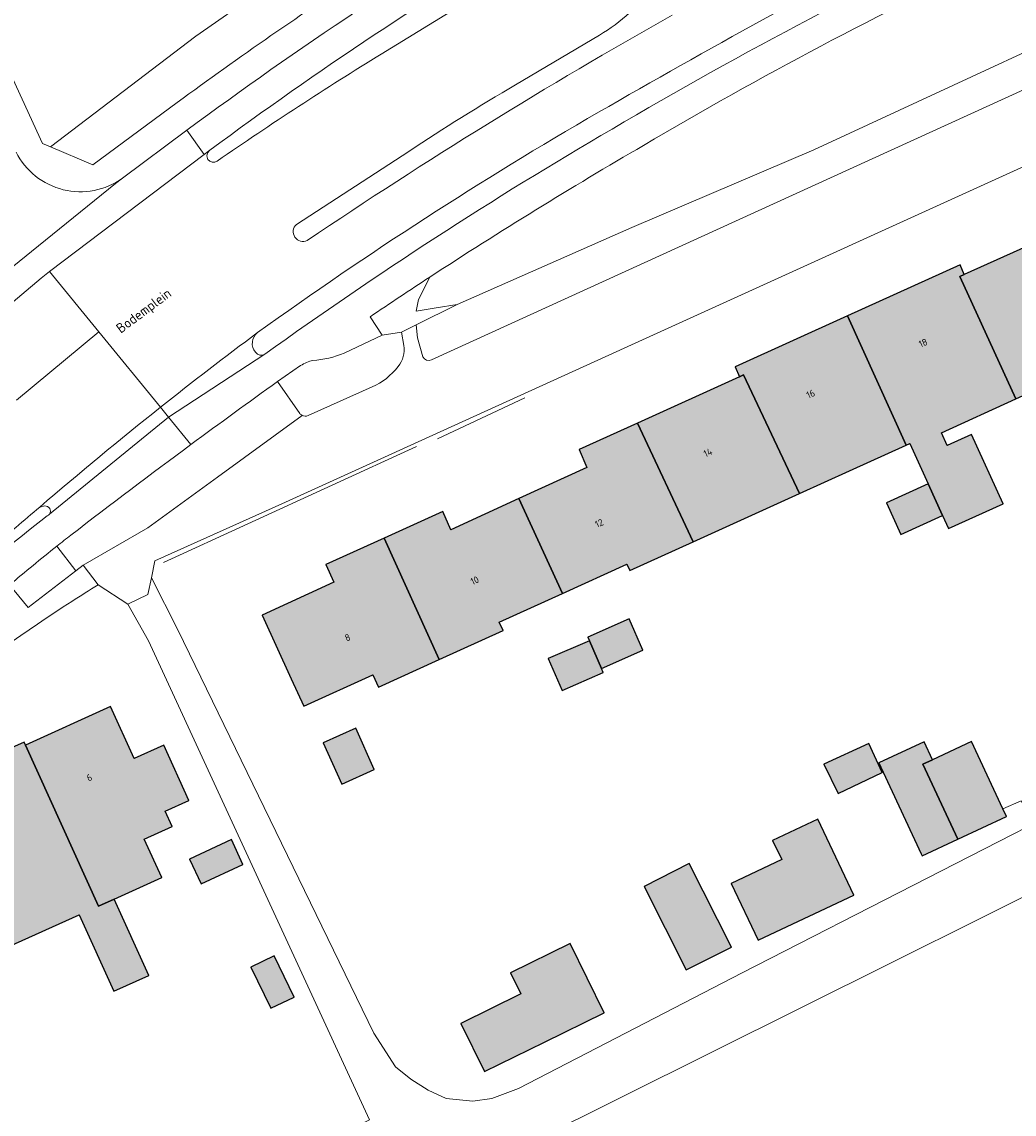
# Model space of a CAD drawing. Header units: metres. Extents: x 195286 to 196278, y 327273 to 327838.
# Tile 27 of 46: x 195890 to 195961, y 327548 to 327626. Entities that reach past the tile are written whole.
import ezdxf
from ezdxf.enums import TextEntityAlignment as Align

# ---------------------------------------------------------------- set-up
doc = ezdxf.new("R2010")
doc.units = ezdxf.units.M
for name, color, linetype, lineweight in [('B-WE-GR-BEPLANTING_CULTUUR_HEESTERS-GV', 253, 'Continuous', 18), ('B-WE-IE-TERREINAFSCHEIDING_KUNSTMATIG_HEKWERK-G', 253, 'IE-TERREINAFSCHEIDING-KUNSTMATIG', 18), ('B-WE-OG-BEBOUWING-GV', 250, 'Continuous', 25), ('B-WE-OG-BEBOUWING-T18', 1, 'Continuous', 25), ('B-WE-OG-TERREIN_BEGROEID-GV', 253, 'Continuous', 9), ('B-WE-OG-TERREIN_ERF-GV', 253, 'Continuous', 9), ('B-WE-OG-TOPOGRAFIE-T18', 2, 'Continuous', 35), ('B-WE-OG-WATER_GREPPEL-GV', 253, 'Continuous', 9), ('B-WE-VH-GESLOTENVERHARDING_ASFALT-GV', 253, 'Continuous', 9), ('B-WE-VH-OPENVERHARDING_BETONSTRAATSTEEN-GV', 253, 'Continuous', 9), ('B-WE-VH-OPENVERHARDING_SIERBESTRATING-GV', 253, 'Continuous', 9), ('B-WE-VH-OPENVERHARDING_STRAATBAKSTEEN-GV', 253, 'Continuous', 9), ('B-WE-VH-TEGEL-GV', 253, 'Continuous', 9)]:
    doc.layers.add(name, color=color, linetype=linetype, lineweight=lineweight)
doc.layers.add('B-WE-OG-BEBOUWING-V', color=7, linetype='Continuous', lineweight=5, true_color=0xfff3f2)
doc.styles.add('NLCS-ISO-M200-T18', font='NLCS-ISO.ttf', dxfattribs={"height": 0.36})
doc.linetypes.add('IE-TERREINAFSCHEIDING-KUNSTMATIG', pattern='A,4,[82,NLCS.SHX,S=0.75,R=90,X=0,Y=0],4,-2', length=10)

msp = doc.modelspace()

# ---------------------------------------------------------------- hatches: boundary and pattern name
at = {"layer": 'B-WE-OG-BEBOUWING-V'}
for points in [[(195968.822, 327602.399), (195964.822, 327611.131), (195957.344, 327607.766), (195957.03, 327607.622), (195961.048, 327598.863)], [(195949.009, 327604.817), (195953.202, 327595.569), (195953.458, 327595.685), (195954.775, 327592.789), (195955.795, 327590.53), (195955.797, 327590.531), (195955.798, 327590.528), (195956.226, 327589.588), (195960.132, 327591.359), (195957.878, 327596.315), (195956.14, 327595.525), (195955.723, 327596.441), (195961.048, 327598.863), (195957.03, 327607.622), (195957.344, 327607.766), (195957.06, 327608.467)], [(195953.202, 327595.569), (195949.009, 327604.817), (195940.958, 327601.167), (195941.28, 327600.457), (195941.562, 327600.59), (195945.571, 327592.099), (195949.137, 327593.719)], [(195941.28, 327600.457), (195933.99, 327597.143), (195937.968, 327588.645), (195945.571, 327592.099), (195941.562, 327600.59)], [(195933.99, 327597.143), (195929.821, 327595.247), (195930.353, 327593.973), (195925.487, 327591.733), (195928.613, 327584.943), (195933.224, 327587.04), (195933.431, 327586.584), (195937.968, 327588.645)], [(195955.795, 327590.53), (195954.775, 327592.789), (195951.791, 327591.441), (195952.812, 327589.179), (195955.798, 327590.528), (195955.797, 327590.531)], [(195925.487, 327591.733), (195920.621, 327589.492), (195920.052, 327590.805), (195915.873, 327588.918), (195919.802, 327580.217), (195924.365, 327582.292), (195924.094, 327582.888), (195928.613, 327584.943)], [(195919.802, 327580.217), (195915.873, 327588.918), (195911.694, 327587.031), (195912.275, 327585.756), (195907.131, 327583.388), (195909.223, 327578.845), (195910.122, 327576.891), (195915.043, 327579.129), (195915.449, 327578.237)], [(195930.54, 327581.571), (195931.402, 327579.592), (195934.368, 327580.884), (195933.391, 327583.126), (195930.425, 327581.834)], [(195931.402, 327579.592), (195930.54, 327581.571), (195927.603, 327580.292), (195928.596, 327578.013), (195931.532, 327579.292)], [(195890.219, 327574.11), (195895.446, 327562.586), (195896.556, 327563.088), (195899.955, 327564.625), (195898.708, 327567.382), (195900.704, 327568.285), (195900.211, 327569.374), (195901.896, 327570.136), (195900.107, 327574.091), (195897.993, 327573.135), (195896.304, 327576.87)], [(195911.497, 327574.26), (195912.828, 327571.312), (195915.159, 327572.364), (195913.827, 327575.312)], [(195889.029, 327559.693), (195894.05, 327561.964), (195896.522, 327556.499), (195899.024, 327557.631), (195896.556, 327563.088), (195895.446, 327562.586), (195890.219, 327574.11), (195890.116, 327574.322), (195883.556, 327571.379), (195883.652, 327571.161), (195888.892, 327559.631)], [(195956.887, 327567.374), (195954.394, 327572.734), (195955.089, 327573.057), (195954.489, 327574.348), (195951.242, 327572.838), (195951.55, 327572.177), (195954.273, 327566.323), (195954.336, 327566.187)], [(195955.089, 327573.057), (195954.394, 327572.734), (195956.887, 327567.374), (195960.368, 327568.993), (195960.112, 327569.543), (195957.875, 327574.353)], [(195948.324, 327570.632), (195951.483, 327572.145), (195950.518, 327574.221), (195947.318, 327572.732)], [(195946.89, 327568.802), (195943.648, 327567.27), (195944.295, 327565.924), (195940.678, 327564.216), (195942.603, 327560.141), (195943.055, 327560.354), (195949.452, 327563.376)], [(195904.937, 327567.341), (195901.953, 327565.955), (195902.775, 327564.184), (195905.759, 327565.571)], [(195940.695, 327559.654), (195937.674, 327565.628), (195934.454, 327564), (195937.474, 327558.026)], [(195921.356, 327554.198), (195923.049, 327550.754), (195927.328, 327552.857), (195931.608, 327554.96), (195929.176, 327559.909), (195924.896, 327557.806), (195925.636, 327556.301)], [(195906.338, 327558.23), (195907.762, 327555.279), (195909.433, 327556.085), (195908.008, 327559.036)]]:
    msp.add_hatch(color=256, dxfattribs=at).paths.add_polyline_path(points)

# ---------------------------------------------------------------- linework, layer by layer
at = {"layer": 'B-WE-GR-BEPLANTING_CULTUUR_HEESTERS-GV'}
for points in [[(195982.26, 327632.897), (195973.973, 327629.386), (195946.594, 327616.697), (195933.587, 327611.125), (195921.074, 327605.611)], [(195917.283, 327602.698), (195917.108, 327603.649), (195915.721, 327603.428)], [(195909.89, 327601.254), (195908.245, 327600.119)], [(195908.245, 327600.119), (195909.834, 327597.829)], [(195910.43, 327597.677), (195914.996, 327599.731)]]:
    msp.add_lwpolyline(points, dxfattribs=at)
for points in [[(195918.635, 327601.872, 0.408479), (195919.257, 327601.662)], [(195909.993, 327597.691, 0.237822), (195910.43, 327597.677)]]:
    msp.add_lwpolyline(points, format="xyb", dxfattribs=at)
at = {"layer": 'B-WE-IE-TERREINAFSCHEIDING_KUNSTMATIG_HEKWERK-G'}
for points in [[(195919.683, 327596.005), (195925.931, 327598.937)], [(195918.171, 327595.457), (195900.075, 327587.155)], [(195899.214, 327586.073), (195901.108, 327582.343)], [(195899, 327581.575), (195897.533, 327584.179)], [(195965.046, 327570.999), (195965.379, 327570.202), (195962.216, 327568.74), (195961.427, 327570.115), (195960.112, 327569.543)], [(195920.287, 327548.831), (195922.214, 327548.639), (195923.571, 327548.818), (195925.477, 327549.53), (195941.467, 327557.822)]]:
    msp.add_lwpolyline(points, dxfattribs=at)
at = {"layer": 'B-WE-OG-BEBOUWING-GV'}
for points in [[(195968.822, 327602.399), (195964.822, 327611.131), (195957.344, 327607.766), (195957.03, 327607.622), (195961.048, 327598.863)], [(195949.009, 327604.817), (195953.202, 327595.569), (195953.458, 327595.685), (195954.775, 327592.789), (195955.795, 327590.53), (195955.797, 327590.531), (195955.798, 327590.528), (195956.226, 327589.588), (195960.132, 327591.359), (195957.878, 327596.315), (195956.14, 327595.525), (195955.723, 327596.441), (195961.048, 327598.863), (195957.03, 327607.622), (195957.344, 327607.766), (195957.06, 327608.467)], [(195953.202, 327595.569), (195949.009, 327604.817), (195940.958, 327601.167), (195941.28, 327600.457), (195941.562, 327600.59), (195945.571, 327592.099), (195949.137, 327593.719)], [(195941.28, 327600.457), (195933.99, 327597.143), (195937.968, 327588.645), (195945.571, 327592.099), (195941.562, 327600.59)], [(195933.99, 327597.143), (195929.821, 327595.247), (195930.353, 327593.973), (195925.487, 327591.733), (195928.613, 327584.943), (195933.224, 327587.04), (195933.431, 327586.584), (195937.968, 327588.645)], [(195955.795, 327590.53), (195954.775, 327592.789), (195951.791, 327591.441), (195952.812, 327589.179), (195955.798, 327590.528), (195955.797, 327590.531)], [(195925.487, 327591.733), (195920.621, 327589.492), (195920.052, 327590.805), (195915.873, 327588.918), (195919.802, 327580.217), (195924.365, 327582.292), (195924.094, 327582.888), (195928.613, 327584.943)], [(195919.802, 327580.217), (195915.873, 327588.918), (195911.694, 327587.031), (195912.275, 327585.756), (195907.131, 327583.388), (195909.223, 327578.845), (195910.122, 327576.891), (195915.043, 327579.129), (195915.449, 327578.237)], [(195930.54, 327581.571), (195931.402, 327579.592), (195934.368, 327580.884), (195933.391, 327583.126), (195930.425, 327581.834)], [(195931.402, 327579.592), (195930.54, 327581.571), (195927.603, 327580.292), (195928.596, 327578.013), (195931.532, 327579.292)], [(195890.219, 327574.11), (195895.446, 327562.586), (195896.556, 327563.088), (195899.955, 327564.625), (195898.708, 327567.382), (195900.704, 327568.285), (195900.211, 327569.374), (195901.896, 327570.136), (195900.107, 327574.091), (195897.993, 327573.135), (195896.304, 327576.87)], [(195911.497, 327574.26), (195912.828, 327571.312), (195915.159, 327572.364), (195913.827, 327575.312)], [(195889.029, 327559.693), (195894.05, 327561.964), (195896.522, 327556.499), (195899.024, 327557.631), (195896.556, 327563.088), (195895.446, 327562.586), (195890.219, 327574.11), (195890.116, 327574.322), (195883.556, 327571.379), (195883.652, 327571.161), (195888.892, 327559.631)], [(195956.887, 327567.374), (195954.394, 327572.734), (195955.089, 327573.057), (195954.489, 327574.348), (195951.242, 327572.838), (195951.55, 327572.177), (195954.273, 327566.323), (195954.336, 327566.187)], [(195955.089, 327573.057), (195954.394, 327572.734), (195956.887, 327567.374), (195960.368, 327568.993), (195960.112, 327569.543), (195957.875, 327574.353)], [(195948.324, 327570.632), (195951.483, 327572.145), (195950.518, 327574.221), (195947.318, 327572.732)], [(195946.89, 327568.802), (195943.648, 327567.27), (195944.295, 327565.924), (195940.678, 327564.216), (195942.603, 327560.141), (195943.055, 327560.354), (195949.452, 327563.376)], [(195904.937, 327567.341), (195901.953, 327565.955), (195902.775, 327564.184), (195905.759, 327565.571)], [(195940.695, 327559.654), (195937.674, 327565.628), (195934.454, 327564), (195937.474, 327558.026)], [(195921.356, 327554.198), (195923.049, 327550.754), (195927.328, 327552.857), (195931.608, 327554.96), (195929.176, 327559.909), (195924.896, 327557.806), (195925.636, 327556.301)], [(195906.338, 327558.23), (195907.762, 327555.279), (195909.433, 327556.085), (195908.008, 327559.036)]]:
    msp.add_lwpolyline(points, close=True, dxfattribs=at)
at = {"layer": 'B-WE-OG-TERREIN_BEGROEID-GV'}
msp.add_lwpolyline([(195901.069, 327620.079, -0.013619), (195914.601, 327629.447)], format="xyb", dxfattribs=at)
for points in [[(195906.86, 327627.952), (195902.398, 327624.814), (195891.992, 327616.898)], [(195918.154, 327604.176), (195921.074, 327605.611), (195919.59, 327605.383), (195918.157, 327605.151), (195918.318, 327605.977), (195919.12, 327607.574)]]:
    msp.add_lwpolyline(points, dxfattribs=at)
at = {"layer": 'B-WE-OG-TERREIN_ERF-GV'}
for points in [[(195961.048, 327598.863), (195955.723, 327596.441), (195956.14, 327595.525), (195957.878, 327596.315), (195960.132, 327591.359), (195956.226, 327589.588), (195955.798, 327590.528), (195952.812, 327589.179), (195951.791, 327591.441), (195954.775, 327592.789), (195953.458, 327595.685), (195953.202, 327595.569), (195949.137, 327593.719), (195945.571, 327592.099), (195937.968, 327588.645), (195933.431, 327586.584), (195933.224, 327587.04), (195928.613, 327584.943), (195924.094, 327582.888), (195924.365, 327582.292), (195919.802, 327580.217), (195915.449, 327578.237), (195915.043, 327579.129), (195910.122, 327576.891), (195909.223, 327578.845), (195907.131, 327583.388), (195912.275, 327585.756), (195911.694, 327587.031), (195920.052, 327590.805), (195920.621, 327589.492), (195925.487, 327591.733), (195930.353, 327593.973), (195929.821, 327595.247), (195933.99, 327597.143), (195941.28, 327600.457), (195940.958, 327601.167), (195957.06, 327608.467), (195957.344, 327607.766), (195964.822, 327611.131)], [(195941.467, 327557.822), (195994.389, 327584.893)], [(195883.556, 327571.379), (195890.116, 327574.322), (195890.219, 327574.11), (195896.304, 327576.87), (195897.993, 327573.135), (195900.107, 327574.091), (195901.896, 327570.136), (195900.211, 327569.374), (195900.704, 327568.285), (195898.708, 327567.382), (195899.955, 327564.625), (195896.556, 327563.088), (195899.024, 327557.631), (195896.522, 327556.499), (195894.05, 327561.964), (195889.029, 327559.693)], [(195916.68, 327551.1), (195917.782, 327550.203), (195919.017, 327549.421), (195920.287, 327548.831)]]:
    msp.add_lwpolyline(points, dxfattribs=at)
msp.add_lwpolyline([(195893.533, 327584.386, 0.045913), (195875.072, 327569.919)], format="xyb", dxfattribs=at)
for points in [[(195933.391, 327583.126), (195934.368, 327580.884), (195931.402, 327579.592), (195931.532, 327579.292), (195928.596, 327578.013), (195927.603, 327580.292), (195930.54, 327581.571), (195930.425, 327581.834)], [(195911.497, 327574.26), (195913.827, 327575.312), (195915.159, 327572.364), (195912.828, 327571.312)], [(195956.887, 327567.374), (195954.336, 327566.187), (195954.273, 327566.323), (195951.55, 327572.177), (195951.242, 327572.838), (195954.489, 327574.348), (195955.089, 327573.057), (195957.875, 327574.353), (195960.112, 327569.543), (195960.368, 327568.993)], [(195948.324, 327570.632), (195947.318, 327572.732), (195950.518, 327574.221), (195951.483, 327572.145)], [(195940.678, 327564.216), (195944.295, 327565.924), (195943.648, 327567.27), (195946.89, 327568.802), (195949.452, 327563.376), (195943.055, 327560.354), (195942.603, 327560.141)], [(195904.937, 327567.341), (195905.759, 327565.571), (195902.775, 327564.184), (195901.953, 327565.955)], [(195940.695, 327559.654), (195937.474, 327558.026), (195934.454, 327564), (195937.674, 327565.628)], [(195927.328, 327552.857), (195923.049, 327550.754), (195921.356, 327554.198), (195925.636, 327556.301), (195924.896, 327557.806), (195929.176, 327559.909), (195931.608, 327554.96)], [(195906.338, 327558.23), (195908.008, 327559.036), (195909.433, 327556.085), (195907.762, 327555.279)]]:
    msp.add_lwpolyline(points, close=True, dxfattribs=at)
at = {"layer": 'B-WE-OG-WATER_GREPPEL-GV'}
for points in [[(195960.083, 327630.579, 0.024066), (195934.417, 327617.002)], [(195934.417, 327617.002, 0.01322), (195919.12, 327607.574)]]:
    msp.add_lwpolyline(points, format="xyb", dxfattribs=at)
at = {"layer": 'B-WE-VH-GESLOTENVERHARDING_ASFALT-GV'}
for points in [[(195899, 327581.575), (195914.808, 327547.289), (195902.738, 327541.464), (195904.286, 327538.257), (195911.3, 327541.603), (195913.115, 327542.502), (195914.93, 327543.4), (195916.746, 327544.299), (195918.561, 327545.198), (195919.907, 327542.48), (196016.641, 327590.674), (196098.393, 327630.453), (196100.547, 327631.582), (196101.591, 327632.129), (196105.173, 327634.006)], [(195925.267, 327621.333), (195931.255, 327624.897)], [(195902.996, 327616.354), (195891.942, 327607.972), (195895.455, 327603.675), (195899.868, 327598.271)], [(195884.24, 327604.245), (195896.652, 327614.286), (195897.148, 327614.655)], [(195881.768, 327599.44), (195891.328, 327607.506), (195891.942, 327607.972)], [(195889.569, 327598.769), (195895.455, 327603.675)], [(195916.68, 327551.1), (195915.126, 327553.503), (195901.108, 327582.343)]]:
    msp.add_lwpolyline(points, dxfattribs=at)
for points in [[(195931.255, 327624.897, 0.103873), (195935.196, 327628.486)], [(195915.656, 327623.541, 0.012808), (195903.924, 327615.884)], [(195917.621, 327616.565, -0.015763), (195925.267, 327621.333)], [(195897.148, 327614.655, -0.461564), (195889.541, 327616.528)], [(195903.262, 327615.983, -0.376678), (195903.393, 327616.655)], [(195903.924, 327615.884, -0.379257), (195903.262, 327615.983)], [(195910.368, 327610.204, -0.870169), (195909.589, 327611.346)], [(195899.868, 327598.271, -0.007898), (195906.818, 327603.619)]]:
    msp.add_lwpolyline(points, format="xyb", dxfattribs=at)
at = {"layer": 'B-WE-VH-OPENVERHARDING_BETONSTRAATSTEEN-GV'}
for points in [[(195960.9, 327633.298, 0.02423), (195932.165, 327618.172)], [(195927.335, 327632.545, 0.0255), (195903.393, 327616.655)], [(195954.89, 327632.407, 0.009963), (195931.194, 327619.375)], [(195910.368, 327610.204, -0.020156), (195936.452, 327626.317)], [(195931.194, 327619.375, 0.024502), (195906.818, 327603.619)], [(195907.339, 327602.073, -0.023856), (195932.165, 327618.172)], [(195914.865, 327604.749, -0.003855), (195919.12, 327607.574)], [(195906.818, 327603.619, 0.421462), (195906.657, 327602.203)], [(195907.339, 327602.073, -0.378521), (195906.657, 327602.203)], [(195909.89, 327601.254, -0.071463), (195910.766, 327601.626)], [(195910.766, 327601.626, 0.084118), (195913.007, 327602.139)], [(195902.046, 327595.604, -0.003404), (195908.245, 327600.119)], [(195899.868, 327598.271, 0.010032), (195891.245, 327591.134)], [(195891.245, 327591.134, 0.004232), (195887.808, 327588.214)], [(195891.932, 327590.635, 0.633638), (195891.593, 327591.209)], [(195891.767, 327590.501, 0.146858), (195891.932, 327590.635)], [(195891.767, 327590.501, 0.019558), (195884.862, 327584.726)], [(195889.069, 327585.559, -0.00669), (195892.454, 327588.332)]]:
    msp.add_lwpolyline(points, format="xyb", dxfattribs=at)
for points in [[(195915.656, 327623.541), (195928.13, 327631.2)], [(195901.757, 327618.087), (195902.996, 327616.354), (195903.393, 327616.655)], [(195917.621, 327616.565), (195909.589, 327611.346)], [(195913.007, 327602.139), (195915.721, 327603.428), (195914.865, 327604.749)], [(195900.448, 327597.56), (195907.339, 327602.073)], [(195900.448, 327597.56), (195899.868, 327598.271)], [(195902.046, 327595.604), (195900.448, 327597.56), (195891.932, 327590.635)], [(195891.593, 327591.209), (195891.245, 327591.134)]]:
    msp.add_lwpolyline(points, dxfattribs=at)
at = {"layer": 'B-WE-VH-OPENVERHARDING_SIERBESTRATING-GV'}
msp.add_lwpolyline([(195889.069, 327585.559), (195890.415, 327583.94), (195893.817, 327586.571), (195892.454, 327588.332)], dxfattribs=at)
at = {"layer": 'B-WE-VH-OPENVERHARDING_STRAATBAKSTEEN-GV'}
for points in [[(195984.989, 327631.694), (195919.257, 327601.662)], [(195895.42, 327585.58), (195897.533, 327584.179), (195898.961, 327584.882), (195899.214, 327586.073), (195899.473, 327587.294), (195908.551, 327591.373), (195989.549, 327628.235), (195994.722, 327630.627), (195994.952, 327630.734), (195995.097, 327630.479)], [(195918.635, 327601.872), (195918.239, 327603.245), (195918.154, 327604.176), (195917.108, 327603.649)], [(195894.331, 327586.969), (195898.97, 327589.641), (195903.947, 327593.276), (195909.993, 327597.691)]]:
    msp.add_lwpolyline(points, dxfattribs=at)
for points in [[(195917.283, 327602.698, -0.217968), (195916.857, 327601.193)], [(195916.857, 327601.193, -0.131598), (195914.996, 327599.731)], [(195909.993, 327597.691, -0.109439), (195909.834, 327597.829)], [(195902.046, 327595.604, 0.004819), (195893.461, 327589.127)], [(195893.461, 327589.127, 0.001546), (195892.454, 327588.332)]]:
    msp.add_lwpolyline(points, format="xyb", dxfattribs=at)
at = {"layer": 'B-WE-VH-TEGEL-GV'}
for points in [[(195901.757, 327618.087, -0.025257), (195926.442, 327634.49)], [(195893.533, 327584.386, -0.004225), (195895.42, 327585.58)]]:
    msp.add_lwpolyline(points, format="xyb", dxfattribs=at)
for points in [[(195901.069, 327620.079), (195895.023, 327615.612), (195891.992, 327616.898), (195891.432, 327617.136), (195887.306, 327626.075), (195884.689, 327631.956)], [(195897.148, 327614.655), (195901.757, 327618.087)], [(195895.42, 327585.58), (195894.331, 327586.969), (195893.817, 327586.571)]]:
    msp.add_lwpolyline(points, dxfattribs=at)

# ---------------------------------------------------------------- texts
at = {"layer": 'B-WE-OG-BEBOUWING-T18', "style": 'NLCS-ISO-M200-T18'}
for s, rotation, p in [('18', 24.3, (195954.409, 327602.873)), ('16', 24.3, (195946.365, 327599.226)), ('14', 24.4, (195939.015, 327595.033)), ('12', 24.7, (195931.241, 327589.978)), ('10', 24.7, (195922.341, 327585.88)), ('8', 24.7, (195913.246, 327581.8)), ('6', 24.4, (195894.781, 327571.787))]:
    msp.add_text(s, height=0.5, rotation=rotation, dxfattribs=at).set_placement(p, align=Align.MIDDLE)
at = {"layer": 'B-WE-OG-TOPOGRAFIE-T18', "style": 'NLCS-ISO-M200-T18'}
msp.add_text('Bodemplein', height=0.7, rotation=36.68754, dxfattribs=at).set_placement((195898.726, 327605.098), align=Align.MIDDLE)

doc.saveas('drawing.dxf')
